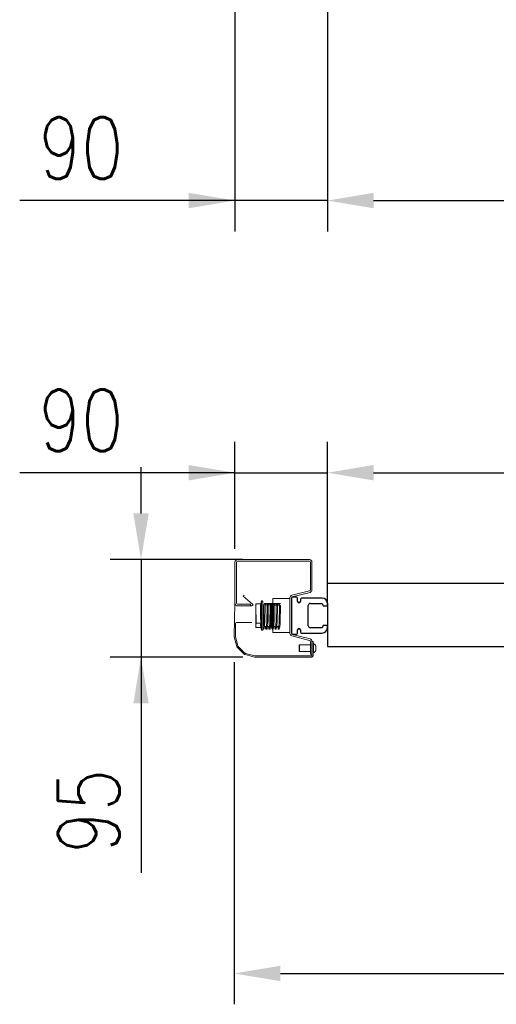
# Model space of a CAD drawing. Header units: millimetres. Extents: x 106533 to 120455, y 95328 to 100331.
# Tile 2 of 9: x 107583 to 108047, y 96199 to 97157. Entities that reach past the tile are written whole.
import ezdxf

# ---------------------------------------------------------------- set-up
doc = ezdxf.new("R2010")
doc.units = ezdxf.units.MM
doc.layers.add('Disegno', color=1, linetype='Continuous')
doc.styles.add('NYIP', font='romans.shx', dxfattribs={"width": 0.8})
doc.dimstyles.new('STANDARD35', dxfattribs={"dimscale": 35, "dimtxt": 2, "dimasz": 1.5, "dimexe": 1, "dimexo": 1, "dimgap": 0.7, "dimtad": 1, "dimdec": 0, "dimdsep": 46, "dimtxsty": 'NYIP', "dimcen": 0, "dimclrd": 1, "dimclre": 1, "dimclrt": 2, "dimadec": 0, "dimazin": 0, "dimtfac": 1, "dimtdec": 0, "dimtix": 1, "dimtmove": 0, "dimatfit": 3, "dimfxl": 0, "dimtvp": 1, "dimtolj": 1, "dimtzin": 0, "dimarcsym": 0})

# ---------------------------------------------------------------- blocks, each defined once
blk = doc.blocks.new('*D331')
at = {"color": 7, "lineweight": -2}
for p, q in [((107792.95, 97176.78), (107792.95, 96950.78)), ((107882.95, 97176.78), (107882.95, 96950.78)), ((107792.95, 96980.78), (107583.24, 96980.78)), ((107747.95, 96980.78), (107702.95, 96980.78)), ((107882.95, 96980.78), (107792.95, 96980.78)), ((107927.95, 96980.78), (107972.95, 96980.78))]:
    blk.add_line(p, q, dxfattribs=at)
at = {"color": 7}
for points in [[(107747.95, 96973.28), (107747.95, 96988.28), (107792.95, 96980.78)], [(107927.95, 96988.28), (107927.95, 96973.28), (107882.95, 96980.78)]]:
    blk.add_solid(points, dxfattribs=at)
at = {"layer": 'Defpoints', "color": 0}
for p in [(107792.95, 97206.78), (107882.95, 97206.78), (107792.95, 96980.78)]:
    blk.add_point(p, dxfattribs=at)
at = {"color": 7, "lineweight": 0, "insert": (107643.09, 97031.78), "char_height": 60, "attachment_point": 5, "style": 'NYIP'}
blk.add_mtext('\\A1;90', dxfattribs=at)
blk = doc.blocks.new('*D333')
at = {"color": 7, "lineweight": -2}
for p, q in [((107882.95, 97176.78), (107882.95, 96950.78)), ((109899.93, 97176.78), (109899.93, 96950.78)), ((107927.95, 96980.78), (109854.93, 96980.78))]:
    blk.add_line(p, q, dxfattribs=at)
at = {"color": 7}
for points in [[(107927.95, 96988.28), (107927.95, 96973.28), (107882.95, 96980.78)], [(109854.93, 96973.28), (109854.93, 96988.28), (109899.93, 96980.78)]]:
    blk.add_solid(points, dxfattribs=at)
at = {"layer": 'Defpoints', "color": 0}
for p in [(107882.95, 97206.78), (109899.93, 97206.78), (109899.93, 96980.78)]:
    blk.add_point(p, dxfattribs=at)
at = {"color": 7, "lineweight": 0, "insert": (108885, 97041.78), "char_height": 60, "attachment_point": 5, "style": 'NYIP'}
blk.add_mtext('\\A1;Larghezza utile di passaggio', dxfattribs=at)
blk = doc.blocks.new('*D339')
at = {"color": 7, "lineweight": -2}
for p, q in [((107882.95, 96617.71), (107882.95, 96745.96)), ((109899.95, 96601.46), (109899.95, 96745.96)), ((107927.95, 96715.96), (109854.95, 96715.96))]:
    blk.add_line(p, q, dxfattribs=at)
at = {"color": 7}
for points in [[(107927.95, 96723.46), (107927.95, 96708.46), (107882.95, 96715.96)], [(109854.95, 96708.46), (109854.95, 96723.46), (109899.95, 96715.96)]]:
    blk.add_solid(points, dxfattribs=at)
at = {"layer": 'Defpoints', "color": 0}
for p in [(109899.95, 96715.96), (107882.95, 96587.71), (109899.95, 96571.46)]:
    blk.add_point(p, dxfattribs=at)
at = {"color": 7, "lineweight": 0, "insert": (108891.45, 96776.96), "char_height": 60, "attachment_point": 5, "style": 'NYIP'}
blk.add_mtext('\\A1;Larghezza utile di passaggio', dxfattribs=at)
blk = doc.blocks.new('*D340')
at = {"color": 7, "lineweight": -2}
for p, q in [((107792.95, 96641.9), (107792.95, 96745.96)), ((107882.95, 96616.46), (107882.95, 96745.96)), ((107792.95, 96715.96), (107583.24, 96715.96)), ((107747.95, 96715.96), (107702.95, 96715.96)), ((107792.95, 96715.96), (107882.95, 96715.96)), ((107927.95, 96715.96), (107972.95, 96715.96))]:
    blk.add_line(p, q, dxfattribs=at)
at = {"color": 7}
for points in [[(107747.95, 96708.46), (107747.95, 96723.46), (107792.95, 96715.96)], [(107927.95, 96723.46), (107927.95, 96708.46), (107882.95, 96715.96)]]:
    blk.add_solid(points, dxfattribs=at)
at = {"layer": 'Defpoints', "color": 0}
for p in [(107882.95, 96715.96), (107792.95, 96611.9), (107882.95, 96586.46)]:
    blk.add_point(p, dxfattribs=at)
at = {"color": 7, "lineweight": 0, "insert": (107643.09, 96766.96), "char_height": 60, "attachment_point": 5, "style": 'NYIP'}
blk.add_mtext('\\A1;90', dxfattribs=at)
blk = doc.blocks.new('*D341')
at = {"color": 7, "lineweight": -2}
for p, q in [((107701.45, 96676.46), (107701.45, 96721.46)), ((107800.45, 96631.46), (107671.45, 96631.46)), ((107701.45, 96631.46), (107701.45, 96536.46)), ((107800.45, 96536.46), (107671.45, 96536.46)), ((107701.45, 96536.46), (107701.45, 96326.74)), ((107701.45, 96491.46), (107701.45, 96446.46))]:
    blk.add_line(p, q, dxfattribs=at)
at = {"color": 7}
for points in [[(107693.95, 96676.46), (107708.95, 96676.46), (107701.45, 96631.46)], [(107708.95, 96491.46), (107693.95, 96491.46), (107701.45, 96536.46)]]:
    blk.add_solid(points, dxfattribs=at)
at = {"layer": 'Defpoints', "color": 0}
for p in [(107830.45, 96631.46), (107701.45, 96536.46), (107830.45, 96536.46)]:
    blk.add_point(p, dxfattribs=at)
at = {"color": 7, "lineweight": 0, "insert": (107650.45, 96386.6), "char_height": 60, "attachment_point": 5, "rotation": 90, "style": 'NYIP'}
blk.add_mtext('\\A1;95', dxfattribs=at)
blk = doc.blocks.new('*D343')
at = {"color": 7, "lineweight": -2}
for p, q in [((107792.27, 96531.65), (107792.27, 96198.75)), ((109990.73, 96531.65), (109990.73, 96198.75)), ((107837.27, 96228.75), (109945.73, 96228.75))]:
    blk.add_line(p, q, dxfattribs=at)
at = {"color": 7}
for points in [[(107837.27, 96236.25), (107837.27, 96221.25), (107792.27, 96228.75)], [(109945.73, 96221.25), (109945.73, 96236.25), (109990.73, 96228.75)]]:
    blk.add_solid(points, dxfattribs=at)
at = {"layer": 'Defpoints', "color": 0}
for p in [(107792.27, 96561.65), (109990.73, 96561.65), (109990.73, 96228.75)]:
    blk.add_point(p, dxfattribs=at)
at = {"color": 7, "lineweight": 0, "insert": (108891.5, 96289.75), "char_height": 60, "attachment_point": 5, "style": 'NYIP'}
blk.add_mtext('\\A1;Larghezza Max', dxfattribs=at)

msp = doc.modelspace()

# ---------------------------------------------------------------- linework, layer by layer
for p, q in [((107882.95, 96586.46), (107882.95, 96617.54)), ((107882.95, 96608.65), (109899.95, 96608.65)), ((107882.95, 96588.96), (107882.95, 96546.89)), ((107882.95, 96546.89), (109899.93, 96546.89))]:
    msp.add_line(p, q)
at = {"layer": 'Disegno', "color": 7, "linetype": 'Continuous', "lineweight": 15}
for p, q in [((107792.95, 96588.96), (107792.95, 96628.96)), ((107794.45, 96588.96), (107794.45, 96628.96)), ((107795.45, 96631.46), (107865.45, 96631.46)), ((107795.45, 96629.96), (107865.45, 96629.96)), ((107866.45, 96628.96), (107866.45, 96602.01)), ((107867.95, 96628.96), (107867.95, 96602.01)), ((107865.69, 96601.04), (107848.35, 96596.71)), ((107866.06, 96599.58), (107848.71, 96595.26)), ((107792.15, 96556.75), (107792.95, 96588.96)), ((107807.95, 96587.96), (107795.45, 96587.96)), ((107801.04, 96595.78), (107801.82, 96596.7)), ((107810.05, 96588.22), (107801.04, 96595.78)), ((107807.95, 96586.46), (107807.95, 96587.96)), ((107813.46, 96588.47), (107813.1, 96586.46)), ((107813.1, 96588.47), (107813.46, 96588.47)), ((107813.1, 96586.46), (107813.1, 96588.47)), ((107818.1, 96588.47), (107813.46, 96588.47)), ((107818, 96588.59), (107818.85, 96590.92)), ((107818.85, 96590.92), (107818.85, 96563)), ((107819.92, 96590.73), (107819.92, 96563.19)), ((107829.84, 96593.48), (107846.45, 96593.48)), ((107829.84, 96593.48), (107829.84, 96560.43)), ((107846.45, 96594.29), (107846.45, 96559.58)), ((107847.95, 96594.29), (107847.95, 96559.58)), ((107794.35, 96586.46), (107809.4, 96586.46)), ((107807.95, 96586.46), (107795.45, 96586.46)), ((107813.1, 96567.45), (107813.1, 96586.46)), ((107819.92, 96587.47), (107821.29, 96587.47)), ((107822.3, 96587.47), (107824.29, 96587.47)), ((107822.34, 96587.47), (107824.35, 96587.47)), ((107825.31, 96587.47), (107827.3, 96587.47)), ((107825.35, 96587.47), (107827.34, 96587.47)), ((107828.05, 96587.47), (107828.05, 96569.46)), ((107828.29, 96587.13), (107828.44, 96586.91)), ((107828.32, 96587.47), (107830.31, 96587.47)), ((107828.44, 96586.91), (107828.83, 96587.47)), ((107828.44, 96586.91), (107828.44, 96569.46)), ((107828.83, 96587.47), (107829.05, 96587.47)), ((107828.83, 96587.47), (107828.83, 96569.46)), ((107829.05, 96587.47), (107829.44, 96586.91)), ((107829.05, 96587.47), (107829.05, 96569.46)), ((107829.23, 96587.22), (107829.66, 96587.22)), ((107829.44, 96586.91), (107829.83, 96587.47)), ((107829.44, 96586.91), (107829.44, 96569.46)), ((107829.83, 96587.47), (107829.84, 96587.47)), ((107829.83, 96587.47), (107829.83, 96569.46)), ((107831.32, 96587.47), (107833.32, 96587.47)), ((107834.33, 96587.47), (107836.32, 96587.47)), ((107793.35, 96556.75), (107793.35, 96569.26)), ((107794.35, 96570.26), (107809.4, 96570.26)), ((107813.46, 96569.46), (107813.1, 96567.45)), ((107818.1, 96569.46), (107813.46, 96569.46)), ((107818.22, 96569.46), (107818.1, 96569.46)), ((107828.05, 96569.46), (107828.05, 96566.45)), ((107828.44, 96569.46), (107828.44, 96567.01)), ((107828.83, 96569.46), (107828.83, 96566.45)), ((107829.05, 96569.46), (107829.05, 96566.45)), ((107829.44, 96569.46), (107829.44, 96567.01)), ((107813.1, 96565.45), (107813.1, 96567.45)), ((107813.46, 96565.45), (107813.1, 96565.45)), ((107818.1, 96565.45), (107813.46, 96565.45)), ((107818.85, 96563), (107818, 96565.33)), ((107818.11, 96565.37), (107818.22, 96565.37)), ((107820.55, 96566.45), (107819.92, 96566.45)), ((107823.56, 96566.45), (107821.56, 96566.45)), ((107823.6, 96566.45), (107836.6, 96566.45)), ((107826.57, 96566.45), (107824.57, 96566.45)), ((107826.61, 96566.45), (107824.61, 96566.45)), ((107829.58, 96566.45), (107827.58, 96566.45)), ((107828.05, 96566.45), (107827.62, 96566.45)), ((107828.44, 96567.01), (107828.05, 96566.45)), ((107828.83, 96566.45), (107828.44, 96567.01)), ((107829.05, 96566.45), (107828.83, 96566.45)), ((107829.44, 96567.01), (107829.05, 96566.45)), ((107829.65, 96566.71), (107829.44, 96567.01)), ((107829.57, 96566.83), (107829.62, 96566.41)), ((107829.84, 96566.45), (107829.83, 96566.45)), ((107846.45, 96560.43), (107829.84, 96560.43)), ((107832.59, 96566.45), (107830.58, 96566.45)), ((107835.6, 96566.45), (107833.59, 96566.45)), ((107794.68, 96547.03), (107792.23, 96556.18)), ((107795.84, 96547.34), (107793.39, 96556.49)), ((107848.35, 96557.15), (107865.69, 96552.83)), ((107848.71, 96558.61), (107866.06, 96554.28)), ((107866.45, 96551.86), (107866.45, 96539.46)), ((107867.95, 96551.86), (107869.15, 96551.86)), ((107867.95, 96551.86), (107867.95, 96538.66)), ((107869.15, 96551.86), (107869.15, 96538.66)), ((107869.15, 96549.73), (107869.51, 96549.73)), ((107869.51, 96540.79), (107869.51, 96549.73)), ((107801.74, 96539.56), (107795.25, 96546.04)), ((107802.58, 96540.4), (107796.1, 96546.89)), ((107812.18, 96537.69), (107803.03, 96540.14)), ((107855.51, 96548.36), (107855.51, 96542.15)), ((107855.7, 96548.55), (107866.45, 96548.55)), ((107855.7, 96541.96), (107855.7, 96548.55)), ((107866.45, 96541.96), (107855.7, 96541.96)), ((107869.51, 96540.79), (107869.15, 96540.79)), ((107871.74, 96543.02), (107871.74, 96547.49)), ((107811.87, 96536.53), (107802.72, 96538.99)), ((107866.95, 96537.66), (107812.44, 96537.66)), ((107866.95, 96536.46), (107812.44, 96536.46)), ((107866.45, 96539.46), (107867.95, 96539.46))]:
    msp.add_line(p, q, dxfattribs=at)
at = {"layer": 'Disegno', "color": 7}
for p, q in [((107847.95, 96593.96), (107847.95, 96559.96)), ((107852.95, 96594.96), (107848.95, 96594.96)), ((107853.95, 96590.81), (107853.95, 96593.96)), ((107856.65, 96592.96), (107856.65, 96590.81)), ((107877.95, 96593.96), (107857.65, 96593.96)), ((107866.35, 96588.81), (107877.85, 96588.81)), ((107877.85, 96588.81), (107878.85, 96586.46)), ((107882.95, 96586.46), (107882.95, 96588.96)), ((107864.35, 96567.11), (107864.35, 96586.81)), ((107878.85, 96586.46), (107882.95, 96586.46)), ((107848.95, 96558.96), (107852.95, 96558.96)), ((107853.95, 96559.96), (107853.95, 96563.11)), ((107856.65, 96563.11), (107856.65, 96560.96)), ((107857.65, 96559.96), (107877.95, 96559.96)), ((107877.85, 96565.11), (107866.35, 96565.11)), ((107878.85, 96567.46), (107877.85, 96565.11)), ((107882.95, 96567.46), (107878.85, 96567.46)), ((107882.95, 96564.96), (107882.95, 96567.46))]:
    msp.add_line(p, q, dxfattribs=at)
at = {"layer": 'Disegno', "color": 7, "linetype": 'Continuous', "lineweight": 15, "flags": 128}
for points in [[(107818.1, 96588.47), (107817.88, 96586.5), (107818.1, 96569.46)], [(107818.22, 96588.55), (107818.18, 96588.55), (107818.05, 96588.54), (107818.11, 96588.55)], [(107822.37, 96587.76), (107822.37, 96587.77), (107822.32, 96587.55), (107822.2, 96586.94), (107822.07, 96571.06), (107821.95, 96569.99), (107821.81, 96568.72), (107821.67, 96567.43), (107821.54, 96566.28), (107821.41, 96565.3), (107821.27, 96564.56), (107820.96, 96563.81), (107820.82, 96563.69), (107820.57, 96563.62), (107820.25, 96563.72), (107820.04, 96563.95), (107819.92, 96564.37)], [(107820.24, 96564.52), (107820.23, 96564.52), (107820.26, 96564.62), (107820.36, 96565.08), (107820.49, 96565.88), (107820.61, 96566.94), (107820.75, 96568.23), (107820.91, 96569.6), (107821.05, 96570.87), (107821.19, 96586.96), (107821.35, 96587.77), (107821.55, 96588.32), (107821.83, 96588.6), (107821.99, 96588.65), (107822.14, 96588.64), (107822.43, 96588.49), (107822.81, 96587.58), (107822.83, 96587.47)], [(107822.41, 96587.76), (107822.41, 96587.75), (107822.33, 96587.43), (107837.21, 96586.74), (107837.09, 96570.81), (107836.96, 96569.67), (107836.82, 96568.38), (107836.68, 96567.11), (107836.55, 96566.02), (107836.42, 96565.08), (107836.14, 96564.01), (107835.94, 96563.75), (107835.74, 96563.64), (107835.45, 96563.65), (107835.17, 96563.83), (107834.87, 96564.56), (107834.75, 96565.15), (107834.64, 96565.93), (107834.58, 96566.45)], [(107835.28, 96564.52), (107835.28, 96564.53), (107835.36, 96564.86), (107835.48, 96565.52), (107835.6, 96566.48), (107835.74, 96567.69), (107835.89, 96569.05), (107836.04, 96570.38), (107836.17, 96586.55), (107836.32, 96587.48), (107836.5, 96588.13), (107836.75, 96588.52), (107836.9, 96588.61), (107837.06, 96588.65), (107837.22, 96588.64), (107822.36, 96588.58), (107822.61, 96588.31), (107822.84, 96587.47)], [(107825.34, 96587.71), (107825.35, 96587.66), (107825.25, 96587.2), (107825.11, 96586.28), (107824.98, 96570.11), (107824.83, 96568.77), (107824.68, 96567.43), (107824.55, 96566.26), (107824.43, 96565.33), (107824.3, 96564.64), (107824.17, 96564.17), (107823.9, 96563.75), (107823.63, 96563.63), (107823.38, 96563.65), (107823.1, 96563.86), (107822.81, 96564.68), (107822.65, 96565.6), (107822.55, 96566.45)], [(107825.4, 96587.73), (107825.37, 96587.59), (107825.26, 96587), (107825.12, 96571), (107824.98, 96569.78), (107824.83, 96568.42), (107824.68, 96567.11), (107824.56, 96566), (107824.43, 96565.13), (107824.17, 96564.06), (107824.04, 96563.84), (107823.81, 96563.67), (107823.53, 96563.63), (107823.32, 96563.7), (107822.96, 96564.26), (107822.81, 96564.88), (107822.66, 96565.87), (107822.59, 96566.45)], [(107823.24, 96564.51), (107823.26, 96564.6), (107823.38, 96565.12), (107823.52, 96566.08), (107823.65, 96567.24), (107823.8, 96568.56), (107823.94, 96569.85), (107824.07, 96570.96), (107824.18, 96586.86), (107824.31, 96587.57), (107824.46, 96588.11), (107824.82, 96588.58), (107825.14, 96588.64), (107825.38, 96588.55), (107825.62, 96588.24), (107825.81, 96587.47)], [(107823.29, 96564.52), (107823.28, 96564.52), (107823.37, 96564.85), (107823.51, 96565.66), (107823.64, 96566.74), (107823.78, 96568.02), (107823.93, 96569.35), (107824.06, 96570.54), (107824.18, 96586.52), (107824.43, 96587.9), (107824.66, 96588.42), (107824.92, 96588.61), (107825.23, 96588.63), (107825.58, 96588.38), (107825.75, 96587.99), (107825.88, 96587.47)], [(107828.37, 96587.72), (107828.38, 96587.73), (107828.36, 96587.64), (107828.26, 96587.22), (107828.16, 96586.57), (107828.05, 96570.71), (107827.93, 96569.61), (107827.79, 96568.34), (107827.64, 96567.05), (107827.51, 96565.89), (107827.36, 96564.9), (107827.03, 96563.87), (107826.9, 96563.74), (107826.7, 96563.64), (107826.42, 96563.64), (107826.2, 96563.77), (107825.83, 96564.62), (107825.69, 96565.37), (107825.57, 96566.35), (107825.55, 96566.45)], [(107828.41, 96587.72), (107828.41, 96587.7), (107828.38, 96587.56), (107828.28, 96587.08), (107828.17, 96586.37), (107828.06, 96570.45), (107827.93, 96569.29), (107827.79, 96568), (107827.65, 96566.74), (107827.52, 96565.62), (107827.36, 96564.7), (107827.21, 96564.14), (107827.01, 96563.8), (107826.85, 96563.68), (107826.6, 96563.62), (107826.34, 96563.7), (107826.16, 96563.85), (107825.98, 96564.23), (107825.84, 96564.79), (107825.7, 96565.6), (107825.6, 96566.45)], [(107826.27, 96564.55), (107826.26, 96564.54), (107826.28, 96564.63), (107826.32, 96564.81), (107826.43, 96565.35), (107826.53, 96566.11), (107826.64, 96567.08), (107826.78, 96568.28), (107826.92, 96569.58), (107827.06, 96570.81), (107827.2, 96586.9), (107827.35, 96587.73), (107827.73, 96588.53), (107827.93, 96588.63), (107828.21, 96588.63), (107828.43, 96588.51), (107828.57, 96588.34), (107828.83, 96587.47)], [(107826.31, 96564.55), (107826.3, 96564.55), (107826.33, 96564.66), (107826.43, 96565.1), (107826.53, 96565.78), (107826.64, 96566.66), (107826.76, 96567.78), (107826.91, 96569.05), (107827.05, 96570.33), (107827.18, 96586.48), (107827.33, 96587.44), (107827.49, 96588.06), (107827.67, 96588.42), (107827.81, 96588.56), (107828.02, 96588.64), (107828.3, 96588.61), (107828.51, 96588.48), (107828.72, 96588.11), (107828.86, 96587.6), (107828.9, 96587.39)], [(107831.4, 96587.77), (107831.4, 96587.77), (107831.33, 96587.49), (107831.19, 96586.73), (107831.05, 96570.67), (107830.92, 96569.42), (107830.77, 96568.09), (107830.63, 96566.86), (107830.52, 96565.86), (107830.39, 96565.04), (107830.06, 96563.91), (107829.83, 96563.7), (107829.51, 96563.63), (107829.27, 96563.72), (107829.12, 96563.86), (107828.8, 96564.79), (107828.67, 96565.61), (107828.56, 96566.45)], [(107829.28, 96564.53), (107829.27, 96564.53), (107829.32, 96564.77), (107829.45, 96565.46), (107829.59, 96566.52), (107829.73, 96567.78), (107829.88, 96569.14), (107830.02, 96570.42), (107830.14, 96586.47), (107830.27, 96587.29), (107830.39, 96587.87), (107830.56, 96588.3), (107830.72, 96588.51), (107830.99, 96588.64), (107831.24, 96588.63), (107831.42, 96588.53), (107831.61, 96588.29), (107831.83, 96587.47)], [(107834.39, 96587.75), (107834.4, 96587.76), (107834.33, 96587.49), (107834.22, 96586.88), (107834.1, 96570.96), (107833.96, 96569.78), (107833.81, 96568.43), (107833.66, 96567.08), (107833.53, 96565.89), (107833.38, 96564.92), (107833.21, 96564.22), (107832.97, 96563.79), (107832.82, 96563.68), (107832.66, 96563.63), (107832.51, 96563.63), (107832.36, 96563.67), (107832.1, 96563.91), (107831.91, 96564.35), (107831.76, 96565.04), (107831.62, 96566.06), (107831.57, 96566.45)], [(107832.27, 96564.5), (107832.26, 96564.5), (107832.28, 96564.56), (107832.37, 96564.95), (107832.5, 96565.69), (107832.61, 96566.65), (107832.74, 96567.83), (107832.89, 96569.13), (107833.03, 96570.37), (107833.15, 96586.43), (107833.29, 96587.33), (107833.42, 96587.94), (107833.8, 96588.56), (107834.03, 96588.65), (107834.34, 96588.58), (107834.7, 96588.11), (107834.84, 96587.47)], [(107813.1, 96586.46), (107813.1, 96586.32), (107813.46, 96569.46)], [(107818.1, 96569.46), (107817.88, 96567.49), (107818.1, 96565.45)], [(107813.1, 96567.45), (107813.1, 96567.31), (107813.46, 96565.45)], [(107829.84, 96563.71), (107829.71, 96563.63), (107829.41, 96563.66), (107829.11, 96563.94), (107828.95, 96564.35), (107828.81, 96564.98), (107828.68, 96565.86), (107828.55, 96566.91), (107828.55, 96566.94)]]:
    msp.add_lwpolyline(points, dxfattribs=at)
at = {"layer": 'Disegno', "color": 7, "linetype": 'Continuous', "lineweight": 15}
for centre, radius, start, end in [((107795.45, 96628.96), 2.5, 90, 180), ((107795.45, 96628.96), 1, 90, 180), ((107865.45, 96628.96), 2.5, 0, 90), ((107865.45, 96628.96), 1, 0, 90), ((107865.45, 96602.01), 1, 284, 0), ((107865.45, 96602.01), 2.5, 284, 0), ((107795.45, 96588.96), 2.5, 180, 270), ((107795.45, 96588.96), 1, 180, 270), ((107809.4, 96587.46), 1, 270, 50), ((107896.73, 96579), 79.09, 173.06912, 186.93088), ((107818.1, 96588.6), 0.127, 270.80361, 337.18317), ((107819.37, 96590.73), 0.552, 0, 160), ((107848.95, 96594.29), 2.5, 104, 180), ((107848.95, 96594.29), 1, 104, 180), ((107794.35, 96569.26), 1, 90, 180), ((107827.57, 96567.41), 9.57, 167.66556, 192.33444), ((107798.75, 96570.56), 31.16, 348.90327, 356.05731), ((107817.88, 96565.34), 0.11, 8.4703, 72.62547), ((107818.1, 96565.32), 0.127, 22.83881, 89.17441), ((107819.37, 96563.19), 0.552, 200, 0), ((107848.95, 96559.58), 2.5, 180, 256), ((107848.95, 96559.58), 1, 180, 256), ((107794.35, 96556.75), 2.2, 180, 195), ((107794.35, 96556.75), 1, 180, 195), ((107865.45, 96551.86), 1, 0, 76), ((107865.45, 96551.86), 2.5, 0, 76), ((107867.27, 96545.26), 5, 26.54087, 63.33838), ((107796.8, 96547.6), 2.2, 195, 225), ((107796.8, 96547.6), 1, 195, 225), ((107803.29, 96541.11), 1, 225, 255), ((107855.7, 96548.36), 0.188, 90, 180), ((107855.7, 96542.15), 0.188, 180, 270), ((107867.27, 96545.26), 5, 296.66162, 333.45913), ((107803.29, 96541.11), 2.2, 225, 255), ((107812.44, 96538.66), 2.2, 255, 270), ((107812.44, 96538.66), 1, 255, 270), ((107866.95, 96538.66), 2.2, 270, 0), ((107866.95, 96538.66), 1, 270, 0)]:
    msp.add_arc(centre, radius, start, end, dxfattribs=at)
at = {"layer": 'Disegno', "color": 7}
for centre, radius, start, end in [((107848.95, 96593.96), 1, 90, 180), ((107852.95, 96593.96), 1, 0, 90), ((107855.3, 96590.81), 1.35, 180, 0), ((107857.65, 96592.96), 1, 90, 180), ((107866.35, 96586.81), 2, 90, 180), ((107877.95, 96588.96), 5, 0, 90), ((107848.95, 96559.96), 1, 180, 270), ((107852.95, 96559.96), 1, 270, 0), ((107855.3, 96563.11), 1.35, 0, 180), ((107857.65, 96560.96), 1, 180, 270), ((107866.35, 96567.11), 2, 180, 270), ((107877.95, 96564.96), 5, 270, 0)]:
    msp.add_arc(centre, radius, start, end, dxfattribs=at)

# ---------------------------------------------------------------- dimensions: what is measured, and where the dimension line sits
at = {"color": 7, "lineweight": 0}
dim = msp.add_linear_dim(base=(109899.93, 96980.78), p1=(107882.95, 97206.78), p2=(109899.93, 97206.78), angle=0, text='Larghezza utile di passaggio', dimstyle='STANDARD35', override={"dimscale": 30, "dimclrd": 7, "dimclre": 7, "dimclrt": 7}, dxfattribs=at)
dim.commit()
dim.dimension.update_dxf_attribs({"geometry": '*D333', "text_midpoint": (108885, 96980.78), "dimtype": 160})
for base, p1, p2, angle, picture, middle in [((107792.95, 96980.78), (107882.95, 97206.78), (107792.95, 97206.78), 0, '*D331', (107643.09, 96980.78)), ((107882.95, 96715.96), (107792.95, 96611.9), (107882.95, 96586.46), 0, '*D340', (107643.09, 96715.96)), ((107701.45, 96536.46), (107830.45, 96631.46), (107830.45, 96536.46), 90, '*D341', (107701.45, 96386.6))]:
    dim = msp.add_linear_dim(base=base, p1=p1, p2=p2, angle=angle, dimstyle='STANDARD35', override={"dimscale": 30, "dimclrd": 7, "dimclre": 7, "dimclrt": 7}, dxfattribs=at)
    dim.commit()
    dim.dimension.update_dxf_attribs({"geometry": picture, "text_midpoint": middle, "dimtype": 160})
for base, p1, p2, text, picture, middle in [((109899.95, 96715.96), (107882.95, 96587.71), (109899.95, 96571.46), 'Larghezza utile di passaggio', '*D339', (108891.45, 96776.96)), ((109990.73, 96228.75), (107792.27, 96561.65), (109990.73, 96561.65), 'Larghezza Max', '*D343', (108891.5, 96289.75))]:
    dim = msp.add_linear_dim(base=base, p1=p1, p2=p2, angle=0, text=text, dimstyle='STANDARD35', override={"dimscale": 30, "dimclrd": 7, "dimclre": 7, "dimclrt": 7}, dxfattribs=at)
    dim.commit()
    dim.dimension.update_dxf_attribs({"geometry": picture, "text_midpoint": middle})

doc.saveas('drawing.dxf')
